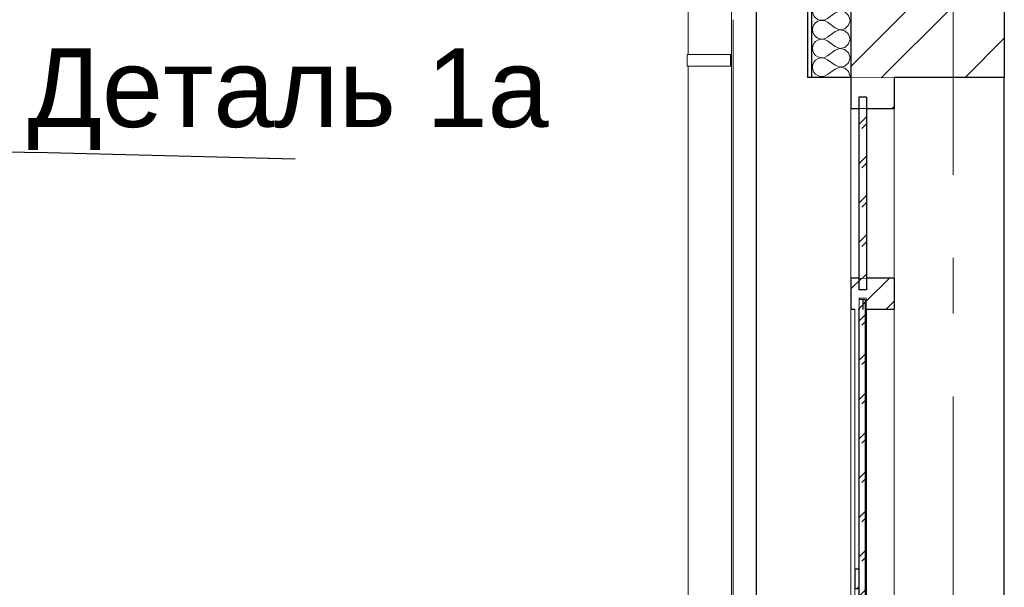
# Model space of a CAD drawing. Header units: millimetres. Extents: x -15683 to 202647, y -7448 to 20513.
# Tile 108 of 114: x 199799 to 202302, y 5656 to 7099. Entities that reach past the tile are written whole.
import ezdxf
from ezdxf.enums import TextEntityAlignment as Align

# ---------------------------------------------------------------- set-up
doc = ezdxf.new("R2010")
doc.units = ezdxf.units.MM
doc.header["$MEASUREMENT"] = 0
doc.set_wipeout_variables(frame=1)
doc.linetypes.add('Wipeout_Contour', pattern=[1000, 0, -1000])
doc.linetypes.add('Штрих-Штриховая', pattern=[1093.611073, 529.166651, -211.666656, 141.111112, -211.666656])
for name, color, linetype, lineweight in [('Аннотация - Выносная Надпись.Фасад фрагмент_Ном._пера__1', 7, 'Continuous', 15), ('Конструктив - Навесные Стены_Ном._пера__1', 7, 'Continuous', 15), ('Конструктив - Навесные Стены_Ном._пера__21', 7, 'Continuous', 30), ('Конструктив - Навесные Стены_Ном._пера__27', 7, 'Continuous', 30), ('Конструктив - Стены Несущие_Ном._пера__101', 253, 'Continuous', 5), ('Конструктив - Стены Несущие_Ном._пера__21', 7, 'Continuous', 30), ('Новый_1 ВОДОСТОК_Ном._пера__141', 7, 'Continuous', 20), ('Элемент Модели - Оси_Ном._пера__1', 7, 'Continuous', 15), ('Элемент Модели - Оси_Ном._пера__2', 8, 'Continuous', 15)]:
    doc.layers.add(name, color=color, linetype=linetype, lineweight=lineweight)
for name, color, linetype in [('Конструктив - Навесные Стены', 7, 'Continuous'), ('Конструктив - Стены Несущие', 7, 'Continuous'), ('Новый_1 ВОДОСТОК', 7, 'Continuous'), ('Элемент Модели - Оси', 7, 'Continuous')]:
    doc.layers.add(name, color=color, linetype=linetype)
doc.layers.add('Конструктив - Навесные Стены_Ном._пера__165', color=7, linetype='Continuous', lineweight=5, true_color=0x80d6ff)
doc.layers.add('Конструктив - Навесные Стены_Ном._пера__166', color=7, linetype='Continuous', lineweight=5, true_color=0x97cbff)
doc.styles.add('СГЕНЕРИР_СТИЛЬ_1', font='arial.ttf')
doc.dimstyles.new('СГЕНЕРИР_СТИЛЬ__2', dxfattribs={"dimtxt": 0.18, "dimasz": 182.4, "dimexe": 0.18, "dimexo": 0.0625, "dimgap": 0, "dimtad": 0, "dimtih": 1, "dimtoh": 1, "dimdec": 4, "dimzin": 0, "dimdsep": 46, "dimcen": 0.09, "dimadec": 0, "dimazin": 0, "dimtfac": 1, "dimtdec": 4, "dimtmove": 0, "dimatfit": 3, "dimldrblk": 'ARROWHEAD_11', "dimfxl": 1, "dimtolj": 1, "dimtzin": 0, "dimarcsym": 0})
pattern_1 = [(45, (227496.02, -3497.64), (-176.7767, 176.7767), []), (45, (227460.67, -3462.28), (-176.7767, 176.7767), []), (45, (227425.31, -3426.93), (-176.7767, 176.7767), [])]

# ---------------------------------------------------------------- blocks, each defined once
blk = doc.blocks.new('Элемент Разреза_534_4', base_point=(227496, -3497.6))
at = {"color": 254, "linetype": 'Wipeout_Contour', "lineweight": 0, "ltscale": 808339.981537}
blk.add_wipeout([(202021.7, 6872.4), (202021.7, 6952.4), (201911.7, 6952.4), (201911.7, 6872.4)], dxfattribs=at).dxf.layer = 'Конструктив - Навесные Стены'
at = {"layer": 'Конструктив - Навесные Стены_Ном._пера__166', "linetype": 'Continuous', "lineweight": 5, "true_color": 0x97cbff}
h = blk.add_hatch(dxfattribs=at)
h.set_pattern_fill('АЛЮМИНИЙ_0004', color=151, style=0, pattern_type=2)
h.set_pattern_definition(pattern_1)
h.paths.add_polyline_path([(202021.7, 6872.4), (202021.7, 6952.4), (201911.7, 6952.4), (201911.7, 6872.4)])
at = {"layer": 'Конструктив - Навесные Стены_Ном._пера__27', "color": 7, "linetype": 'Continuous', "lineweight": 30}
for p, q in [((201911.7, 6952.4), (201911.7, 6872.4)), ((202021.7, 6952.4), (201911.7, 6952.4)), ((202021.7, 6952.4), (202021.7, 6872.4)), ((202021.7, 6872.4), (201911.7, 6872.4))]:
    blk.add_line(p, q, dxfattribs=at)
blk = doc.blocks.new('*X615', base_point=(227496, -3497.6))
at = {"layer": 'Конструктив - Навесные Стены_Ном._пера__165', "color": 141, "linetype": 'Continuous', "lineweight": 5, "true_color": 0x80d6ff}
for p, q in [((201931.7, 6332.6), (201947.7, 6348.6)), ((201939.2, 6322.3), (201947.7, 6330.8)), ((201931.7, 6232.6), (201947.7, 6248.6)), ((201939.2, 6222.3), (201947.7, 6230.8)), ((201931.7, 6132.6), (201947.7, 6148.6)), ((201939.2, 6122.3), (201947.7, 6130.8)), ((201931.7, 6032.6), (201947.7, 6048.6)), ((201939.2, 6022.3), (201947.7, 6030.8)), ((201931.7, 5932.6), (201947.7, 5948.6)), ((201939.2, 5922.3), (201947.7, 5930.8)), ((201931.7, 5832.6), (201947.7, 5848.6)), ((201939.2, 5822.3), (201947.7, 5830.8)), ((201931.7, 5732.6), (201947.7, 5748.6)), ((201939.2, 5722.3), (201947.7, 5730.8)), ((201931.7, 5632.6), (201947.7, 5648.6)), ((201939.2, 5622.3), (201947.7, 5630.8)), ((201931.7, 5532.6), (201947.7, 5548.6)), ((201939.2, 5522.3), (201947.7, 5530.8)), ((201931.7, 5432.6), (201947.7, 5448.6)), ((201939.2, 5422.3), (201947.7, 5430.8)), ((201931.7, 5332.6), (201947.7, 5348.6)), ((201939.2, 5322.3), (201947.7, 5330.8)), ((201931.7, 5232.6), (201947.7, 5248.6)), ((201939.2, 5222.3), (201947.7, 5230.8)), ((201931.7, 5132.6), (201947.7, 5148.6)), ((201939.2, 5122.3), (201947.7, 5130.8)), ((201931.7, 5032.6), (201947.7, 5048.6)), ((201939.2, 5022.3), (201947.7, 5030.8))]:
    blk.add_line(p, q, dxfattribs=at)
blk = doc.blocks.new('Элемент Разреза_539_4', base_point=(227496, -3497.6))
at = {"color": 254, "linetype": 'Wipeout_Contour', "lineweight": 0, "ltscale": 808169.648251}
blk.add_wipeout([(201951.7, 6392.4), (201931.7, 6392.4), (201931.7, 6362.4), (201951.7, 6362.4)], dxfattribs=at).dxf.layer = 'Конструктив - Навесные Стены'
at = {"color": 254, "linetype": 'Wipeout_Contour', "lineweight": 0, "ltscale": 808026.141549}
blk.add_wipeout([(201921.7, 5652.4), (201931.7, 5652.4), (201931.7, 5702.4), (201921.7, 5702.4)], dxfattribs=at).dxf.layer = 'Конструктив - Навесные Стены'
at = {"color": 254, "linetype": 'Wipeout_Contour', "lineweight": 0, "ltscale": 808012.273783}
blk.add_wipeout([(201951.7, 4962.4), (201951.7, 4992.4), (201931.7, 4992.4), (201931.7, 4962.4)], dxfattribs=at).dxf.layer = 'Конструктив - Навесные Стены'
at = {"layer": 'Конструктив - Навесные Стены_Ном._пера__166', "linetype": 'Continuous', "lineweight": 5, "true_color": 0x97cbff}
h = blk.add_hatch(dxfattribs=at)
h.set_pattern_fill('АЛЮМИНИЙ_0004', color=151, style=0, pattern_type=2)
h.set_pattern_definition(pattern_1)
h.paths.add_polyline_path([(201951.7, 6392.4), (201931.7, 6392.4), (201931.7, 6362.4), (201951.7, 6362.4)])
h = blk.add_hatch(dxfattribs=at)
h.set_pattern_fill('АЛЮМИНИЙ_0004', color=151, style=0, pattern_type=2)
h.set_pattern_definition(pattern_1)
h.paths.add_polyline_path([(201921.7, 5652.4), (201931.7, 5652.4), (201931.7, 5702.4), (201921.7, 5702.4)])
h = blk.add_hatch(dxfattribs=at)
h.set_pattern_fill('АЛЮМИНИЙ_0004', color=151, style=0, pattern_type=2)
h.set_pattern_definition(pattern_1)
h.paths.add_polyline_path([(201951.7, 4962.4), (201951.7, 4992.4), (201931.7, 4992.4), (201931.7, 4962.4)])
at = {"layer": 'Конструктив - Навесные Стены_Ном._пера__21', "color": 7, "linetype": 'Continuous', "lineweight": 30}
for p, q in [((201931.7, 6392.4), (201931.7, 6387.4)), ((201951.7, 6392.4), (201931.7, 6392.4)), ((201947.7, 6387.4), (201941.7, 6387.4)), ((201931.7, 4967.4), (201931.7, 4962.4)), ((201951.7, 4962.4), (201931.7, 4962.4)), ((201947.7, 4967.4), (201941.7, 4967.4))]:
    blk.add_line(p, q, dxfattribs=at)
at = {"layer": 'Конструктив - Навесные Стены_Ном._пера__21', "color": 7, "linetype": 'Continuous', "lineweight": 30, "flags": 128}
for points in [[(201941.7, 6387.4), (201931.7, 6387.4), (201921.7, 6387.4)], [(201941.7, 4967.4), (201931.7, 4967.4), (201921.7, 4967.4)]]:
    blk.add_lwpolyline(points, dxfattribs=at)
at = {"color": 254, "linetype": 'Wipeout_Contour', "lineweight": 0, "ltscale": 808082.756325}
blk.add_wipeout([(201931.7, 4992.4), (201947.7, 4992.4), (201947.7, 6362.4), (201931.7, 6362.4)], dxfattribs=at).dxf.layer = 'Конструктив - Навесные Стены'
at = {"layer": 'Конструктив - Навесные Стены_Ном._пера__1', "color": 7, "linetype": 'Continuous', "lineweight": 15}
for p, q in [((201921.7, 6362.4), (201921.7, 5702.4)), ((201951.7, 6362.4), (201951.7, 4992.4)), ((201921.7, 5652.4), (201921.7, 4992.4))]:
    blk.add_line(p, q, dxfattribs=at)
at = {"layer": 'Конструктив - Навесные Стены_Ном._пера__21', "color": 7, "linetype": 'Continuous', "lineweight": 30}
for p, q in [((201921.7, 6387.4), (201921.7, 6362.4)), ((201931.7, 6387.4), (201931.7, 6362.4)), ((201941.7, 6387.4), (201941.7, 6362.4)), ((201947.7, 6387.4), (201947.7, 4967.4)), ((201951.7, 6392.4), (201951.7, 6362.4)), ((201931.7, 6362.4), (201931.7, 5702.4)), ((201921.7, 5702.4), (201921.7, 5652.4)), ((201931.7, 5702.4), (201921.7, 5702.4)), ((201931.7, 5702.4), (201931.7, 5652.4)), ((201931.7, 5652.4), (201921.7, 5652.4)), ((201931.7, 5652.4), (201931.7, 4992.4)), ((201921.7, 4992.4), (201921.7, 4967.4)), ((201931.7, 4992.4), (201931.7, 4967.4)), ((201941.7, 4992.4), (201941.7, 4967.4)), ((201951.7, 4992.4), (201951.7, 4962.4))]:
    blk.add_line(p, q, dxfattribs=at)
at = {"layer": 'Конструктив - Навесные Стены', "lineweight": 0}
blk.add_blockref('*X615', (227496, -3497.6), dxfattribs=at)
blk = doc.blocks.new('Элемент Разреза_540_4', base_point=(227496, -3497.6))
at = {"layer": 'Конструктив - Навесные Стены_Ном._пера__1', "color": 7, "linetype": 'Continuous', "lineweight": 15}
for p, q in [((201911.7, 4992.4), (201911.7, 6362.4)), ((202021.7, 4992.4), (202021.7, 6362.4))]:
    blk.add_line(p, q, dxfattribs=at)
blk = doc.blocks.new('Элемент Разреза_541_4', base_point=(227496, -3497.6))
at = {"color": 254, "linetype": 'Wipeout_Contour', "lineweight": 0, "ltscale": 1818476.336209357}
blk.add_wipeout([(201911.7, 6442.4), (201911.7, 6362.4), (201931.7, 6362.4), (201931.7, 6387.4), (201931.7, 6392.4), (201951.7, 6392.4), (201951.7, 6362.4), (202021.7, 6362.4), (202021.7, 6442.4)], dxfattribs=at).dxf.layer = 'Конструктив - Навесные Стены'
at = {"layer": 'Конструктив - Навесные Стены_Ном._пера__166', "linetype": 'Continuous', "lineweight": 5, "true_color": 0x97cbff}
h = blk.add_hatch(dxfattribs=at)
h.set_pattern_fill('АЛЮМИНИЙ_0004', color=151, style=0, pattern_type=2)
h.set_pattern_definition(pattern_1)
h.paths.add_polyline_path([(201911.7, 6442.4), (201911.7, 6362.4), (201931.7, 6362.4), (201931.7, 6387.4), (201931.7, 6392.4), (201951.7, 6392.4), (201951.7, 6362.4), (202021.7, 6362.4), (202021.7, 6442.4)])
at = {"layer": 'Конструктив - Навесные Стены_Ном._пера__27', "color": 7, "linetype": 'Continuous', "lineweight": 30}
for p, q in [((201911.7, 6442.4), (201911.7, 6362.4)), ((202021.7, 6442.4), (202021.7, 6362.4)), ((201921.7, 6362.4), (201911.7, 6362.4)), ((202021.7, 6362.4), (201951.7, 6362.4))]:
    blk.add_line(p, q, dxfattribs=at)
at = {"color": 254, "linetype": 'Wipeout_Contour', "lineweight": 0, "ltscale": 808175.985879}
blk.add_wipeout([(201951.7, 6442.4), (201931.7, 6442.4), (201931.7, 6412.4), (201951.7, 6412.4)], dxfattribs=at).dxf.layer = 'Конструктив - Навесные Стены'
at = {"layer": 'Конструктив - Навесные Стены_Ном._пера__166', "linetype": 'Continuous', "lineweight": 5, "true_color": 0x97cbff}
h = blk.add_hatch(dxfattribs=at)
h.set_pattern_fill('АЛЮМИНИЙ_0004', color=151, style=0, pattern_type=2)
h.set_pattern_definition(pattern_1)
h.paths.add_polyline_path([(201951.7, 6442.4), (201931.7, 6442.4), (201931.7, 6412.4), (201951.7, 6412.4)])
at = {"layer": 'Конструктив - Навесные Стены_Ном._пера__27', "color": 7, "linetype": 'Continuous', "lineweight": 30}
blk.add_line((202021.7, 6442.4), (201911.7, 6442.4), dxfattribs=at)
blk = doc.blocks.new('Элемент Разреза_542_4', base_point=(227496, -3497.6))
at = {"layer": 'Конструктив - Навесные Стены_Ном._пера__1', "color": 7, "linetype": 'Continuous', "lineweight": 15}
for p, q in [((201911.7, 6442.4), (201911.7, 6872.4)), ((202021.7, 6442.4), (202021.7, 6872.4))]:
    blk.add_line(p, q, dxfattribs=at)
blk = doc.blocks.new('*X620', base_point=(227496, -3497.6))
at = {"layer": 'Конструктив - Навесные Стены_Ном._пера__165', "color": 141, "linetype": 'Continuous', "lineweight": 5, "true_color": 0x80d6ff}
for p, q in [((201931.7, 6832.6), (201951.7, 6852.6)), ((201939.2, 6822.3), (201951.7, 6834.8)), ((201931.7, 6732.6), (201951.7, 6752.6)), ((201939.2, 6722.3), (201951.7, 6734.8)), ((201931.7, 6632.6), (201951.7, 6652.6)), ((201939.2, 6622.3), (201951.7, 6634.8)), ((201931.7, 6532.6), (201951.7, 6552.6)), ((201939.2, 6522.3), (201951.7, 6534.8)), ((201941.5, 6442.4), (201951.7, 6452.6))]:
    blk.add_line(p, q, dxfattribs=at)
blk = doc.blocks.new('Элемент Разреза_543_4', base_point=(227496, -3497.6))
at = {"layer": 'Конструктив - Навесные Стены_Ном._пера__27', "color": 7, "linetype": 'Continuous', "lineweight": 30}
for p, q in [((201951.7, 6902.4), (201931.7, 6902.4)), ((201951.7, 6412.4), (201931.7, 6412.4))]:
    blk.add_line(p, q, dxfattribs=at)
at = {"color": 254, "linetype": 'Wipeout_Contour', "lineweight": 0, "ltscale": 808206.230478}
blk.add_wipeout([(201931.7, 6872.4), (201931.7, 6442.4), (201951.7, 6442.4), (201951.7, 6872.4)], dxfattribs=at).dxf.layer = 'Конструктив - Навесные Стены'
at = {"layer": 'Конструктив - Навесные Стены_Ном._пера__27', "color": 7, "linetype": 'Continuous', "lineweight": 30}
for p, q in [((201931.7, 6902.4), (201931.7, 6412.4)), ((201951.7, 6902.4), (201951.7, 6412.4))]:
    blk.add_line(p, q, dxfattribs=at)
at = {"layer": 'Конструктив - Навесные Стены', "lineweight": 0}
blk.add_blockref('*X620', (227496, -3497.6), dxfattribs=at)
blk = doc.blocks.new('Элемент Разреза_617_4', base_point=(227496, -3497.6))
at = {"layer": 'Конструктив - Стены Несущие_Ном._пера__21', "color": 7, "linetype": 'Continuous', "lineweight": 30}
for p, q in [((201671.7, 4052.4), (201671.7, 7126.3)), ((202301.6, 4302.4), (202301.6, 6952.4))]:
    blk.add_line(p, q, dxfattribs=at)
blk = doc.blocks.new('Элемент Разреза_645_4', base_point=(227496, -3497.6))
at = {"layer": 'Новый_1 ВОДОСТОК_Ном._пера__141', "color": 7, "linetype": 'Continuous', "lineweight": 20}
for p, q in [((201497.9, 7607.4), (201497.9, 7011.1)), ((201607.9, 7607.4), (201607.9, -3118.9)), ((201500.2, 7011.1), (201495.8, 7011.1)), ((201495.8, 6981.1), (201495.8, 7011.1)), ((201512.5, 7011.1), (201500.2, 7011.1)), ((201531, 7011.1), (201512.5, 7011.1)), ((201552.8, 7011.1), (201531, 7011.1)), ((201605.8, 7011.1), (201552.8, 7011.1)), ((201607.8, 7011.1), (201605.8, 7011.1)), ((201605.8, 6981.1), (201605.8, 7011.1)), ((201607.8, 6981.1), (201607.8, 7011.1)), ((201500.2, 6981.1), (201495.8, 6981.1)), ((201497.9, 6981.1), (201497.9, 5011.1)), ((201512.5, 6981.1), (201500.2, 6981.1)), ((201531, 6981.1), (201512.5, 6981.1)), ((201552.8, 6981.1), (201531, 6981.1)), ((201605.8, 6981.1), (201552.8, 6981.1)), ((201607.8, 6981.1), (201605.8, 6981.1))]:
    blk.add_line(p, q, dxfattribs=at)
blk = doc.blocks.new('Элемент Разреза_672_4', base_point=(227496, -3497.6))
at = {"layer": 'Новый_1 ВОДОСТОК_Ном._пера__141', "color": 7, "linetype": 'Continuous', "lineweight": 20}
blk.add_line((201612.8, 7099.3), (201612.8, 5129.3), dxfattribs=at)
blk = doc.blocks.new('*X767', base_point=(227496, -3497.6))
at = {"layer": 'Конструктив - Стены Несущие_Ном._пера__101', "color": 253, "linetype": 'Continuous', "lineweight": 5}
for p, q in [((201814.8, 7126.3), (201814.1, 7121.4)), ((201814.1, 7121.4), (201815, 7114.9)), ((201815, 7114.9), (201817.7, 7108.9)), ((201817.7, 7108.9), (201821.9, 7103.8)), ((201871.3, 7116.6), (201852.2, 7102.4)), ((201871.3, 7126.2), (201871, 7126.3)), ((201871.3, 7126.2), (201883.4, 7121.5)), ((201883.4, 7121.3), (201871.3, 7116.6)), ((201883.4, 7121.5), (201896.2, 7123.9)), ((201896.2, 7118.9), (201883.4, 7121.3)), ((201896.2, 7123.9), (201898.8, 7126.3)), ((201905.8, 7110.1), (201896.2, 7118.9)), ((201909.4, 7097.6), (201905.8, 7110.1)), ((201817.7, 7086.3), (201815, 7080.3)), ((201821.9, 7091.4), (201817.7, 7086.3)), ((201821.9, 7103.8), (201827.3, 7100.1)), ((201827.3, 7095.1), (201821.9, 7091.4)), ((201827.3, 7100.1), (201833.5, 7098)), ((201833.5, 7097.2), (201827.3, 7095.1)), ((201833.5, 7098), (201840.1, 7097.7)), ((201840.1, 7097.5), (201833.5, 7097.2)), ((201840.1, 7097.7), (201846.5, 7099.2)), ((201846.5, 7096), (201840.1, 7097.5)), ((201846.5, 7099.2), (201852.2, 7102.4)), ((201852.2, 7092.8), (201846.5, 7096)), ((201871.3, 7078.6), (201852.2, 7092.8)), ((201896.2, 7076.3), (201905.8, 7085.1)), ((201905.8, 7085.1), (201909.4, 7097.6)), ((201815, 7080.3), (201814.1, 7073.8)), ((201814.1, 7073.8), (201815, 7067.3)), ((201815, 7067.3), (201817.7, 7061.3)), ((201817.7, 7061.3), (201821.9, 7056.2)), ((201871.3, 7069), (201852.2, 7054.7)), ((201871.3, 7078.6), (201883.4, 7073.9)), ((201883.4, 7073.7), (201871.3, 7069)), ((201883.4, 7073.9), (201896.2, 7076.3)), ((201896.2, 7071.3), (201883.4, 7073.7)), ((201905.8, 7062.5), (201896.2, 7071.3)), ((201909.4, 7050), (201905.8, 7062.5)), ((201817.7, 7038.7), (201815, 7032.7)), ((201821.9, 7043.7), (201817.7, 7038.7)), ((201821.9, 7056.2), (201827.3, 7052.5)), ((201827.3, 7047.5), (201821.9, 7043.7)), ((201827.3, 7052.5), (201833.5, 7050.4)), ((201833.5, 7049.6), (201827.3, 7047.5)), ((201833.5, 7050.4), (201840.1, 7050.1)), ((201840.1, 7049.9), (201833.5, 7049.6)), ((201840.1, 7050.1), (201846.5, 7051.6)), ((201846.5, 7048.4), (201840.1, 7049.9)), ((201846.5, 7051.6), (201852.2, 7054.7)), ((201852.2, 7045.2), (201846.5, 7048.4)), ((201871.3, 7030.9), (201852.2, 7045.2)), ((201896.2, 7028.7), (201905.8, 7037.5)), ((201905.8, 7037.5), (201909.4, 7050)), ((201815, 7032.7), (201814.1, 7026.2)), ((201814.1, 7026.2), (201815, 7019.7)), ((201815, 7019.7), (201817.7, 7013.7)), ((201817.7, 7013.7), (201821.9, 7008.6)), ((201821.9, 7008.6), (201827.3, 7004.9)), ((201871.3, 7021.4), (201852.2, 7007.1)), ((201871.3, 7030.9), (201883.4, 7026.3)), ((201883.4, 7026.1), (201871.3, 7021.4)), ((201883.4, 7026.3), (201896.2, 7028.7)), ((201896.2, 7023.7), (201883.4, 7026.1)), ((201905.8, 7014.9), (201896.2, 7023.7)), ((201909.4, 7002.4), (201905.8, 7014.9)), ((201815, 6985.1), (201814.1, 6978.6)), ((201817.7, 6991.1), (201815, 6985.1)), ((201821.9, 6996.1), (201817.7, 6991.1)), ((201827.3, 6999.8), (201821.9, 6996.1)), ((201827.3, 7004.9), (201833.5, 7002.8)), ((201833.5, 7001.9), (201827.3, 6999.8)), ((201833.5, 7002.8), (201840.1, 7002.5)), ((201840.1, 7002.3), (201833.5, 7001.9)), ((201840.1, 7002.5), (201846.5, 7003.9)), ((201846.5, 7000.8), (201840.1, 7002.3)), ((201846.5, 7003.9), (201852.2, 7007.1)), ((201852.2, 6997.6), (201846.5, 7000.8)), ((201871.3, 6983.3), (201852.2, 6997.6)), ((201871.3, 6983.3), (201883.4, 6978.6)), ((201896.2, 6981.1), (201905.8, 6989.8)), ((201905.8, 6989.8), (201909.4, 7002.4)), ((201814.1, 6978.6), (201815, 6972)), ((201815, 6972), (201817.7, 6966)), ((201817.7, 6966), (201821.9, 6961)), ((201821.9, 6961), (201827.3, 6957.3)), ((201846.5, 6956.3), (201852.2, 6959.5)), ((201871.3, 6973.8), (201852.2, 6959.5)), ((201883.4, 6978.5), (201871.3, 6973.8)), ((201883.4, 6978.6), (201896.2, 6981.1)), ((201896.2, 6976), (201883.4, 6978.5)), ((201905.8, 6967.3), (201896.2, 6976)), ((201909.4, 6954.7), (201905.8, 6967.3)), ((201827.3, 6957.3), (201833.5, 6955.2)), ((201833.5, 6954.3), (201827.7, 6952.4)), ((201833.5, 6955.2), (201840.1, 6954.8)), ((201840.1, 6954.6), (201833.5, 6954.3)), ((201840.1, 6954.8), (201846.5, 6956.3)), ((201846.5, 6953.2), (201840.1, 6954.6)), ((201847.9, 6952.4), (201846.5, 6953.2)), ((201908.7, 6952.4), (201909.4, 6954.7))]:
    blk.add_line(p, q, dxfattribs=at)
blk = doc.blocks.new('Элемент Разреза_677_4', base_point=(227496, -3497.6))
at = {"color": 254, "linetype": 'Wipeout_Contour', "lineweight": 0, "ltscale": 807717.963608}
blk.add_wipeout([(201801.7, 7126.3), (201801.7, 6952.4), (201811.7, 6952.4), (201811.7, 7126.3)], dxfattribs=at).dxf.layer = 'Конструктив - Стены Несущие'
at = {"color": 254, "linetype": 'Wipeout_Contour', "lineweight": 0, "ltscale": 808917.010033}
blk.add_wipeout([(201911.7, 7126.3), (201911.7, 6952.4), (202301.6, 6952.4), (202301.6, 7126.3)], dxfattribs=at).dxf.layer = 'Конструктив - Стены Несущие'
at = {"layer": 'Конструктив - Стены Несущие_Ном._пера__101', "linetype": 'Continuous', "lineweight": 5}
h = blk.add_hatch(dxfattribs=at)
h.set_pattern_fill('ШТУКАТУРКА__ГИПС_01_0004', color=253, style=0, pattern_type=2)
h.set_pattern_definition([(45, (227496.02, -3147.64), (-111.3693, 111.3693), [0, -105, 0, -157.5]), (110, (227846.02, -3147.64), (148.0016, 53.8682), [0, -77, 0, -133])])
h.paths.add_polyline_path([(201801.7, 7126.3), (201801.7, 6952.4), (201811.7, 6952.4), (201811.7, 7126.3)])
h = blk.add_hatch(dxfattribs=at)
h.set_pattern_fill('КИРПИЧ_01_0004', color=253, style=0, pattern_type=2)
h.set_pattern_definition([(45, (227496.02, -3497.64), (-159.099, 159.099), []), (45, (227443, -3444.6), (-159.099, 159.099), [])])
h.paths.add_polyline_path([(201911.7, 7126.3), (201911.7, 6952.4), (202301.6, 6952.4), (202301.6, 7126.3)])
at = {"layer": 'Конструктив - Стены Несущие_Ном._пера__21', "color": 7, "linetype": 'Continuous', "lineweight": 30}
for p, q in [((202301.6, 7126.3), (202301.6, 6952.4)), ((202301.6, 6952.4), (202021.7, 6952.4))]:
    blk.add_line(p, q, dxfattribs=at)
at = {"color": 254, "linetype": 'Wipeout_Contour', "lineweight": 0, "ltscale": 807937.829919}
blk.add_wipeout([(201811.7, 7126.3), (201811.7, 6952.4), (201911.7, 6952.4), (201911.7, 7126.3)], dxfattribs=at).dxf.layer = 'Конструктив - Стены Несущие'
at = {"layer": 'Конструктив - Стены Несущие_Ном._пера__21', "color": 7, "linetype": 'Continuous', "lineweight": 30}
for p, q in [((201801.7, 7126.3), (201801.7, 6952.4)), ((201811.7, 7126.3), (201811.7, 6952.4)), ((201911.7, 7126.3), (201911.7, 6952.4)), ((201811.7, 6952.4), (201801.7, 6952.4)), ((201911.7, 6952.4), (201811.7, 6952.4))]:
    blk.add_line(p, q, dxfattribs=at)
at = {"layer": 'Конструктив - Стены Несущие', "lineweight": 0}
blk.add_blockref('*X767', (227496, -3497.6), dxfattribs=at)
blk = doc.blocks.new('Стандартный Маркер Сетки[48]_4', base_point=(202171.7, 13502.4))
at = {"layer": 'Элемент Модели - Оси_Ном._пера__2', "color": 8, "linetype": 'Штрих-Штриховая', "lineweight": 15}
blk.add_line((202171.7, 12702.4), (202171.7, -5697.6), dxfattribs=at)
at = {"layer": 'Элемент Модели - Оси_Ном._пера__1', "color": 7, "lineweight": 15, "style": 'СГЕНЕРИР_СТИЛЬ_1'}
blk.add_attdef('AC_MarkerText_1', text='', height=350, rotation=360, dxfattribs=at).set_placement((202171.7, -6797.6), align=Align.TOP_CENTER)
blk = doc.blocks.new('Стандартный Маркер Сетки[49]_4', base_point=(202171.7, 13502.4))
at = {"layer": 'Элемент Модели - Оси_Ном._пера__2', "color": 8, "linetype": 'Штрих-Штриховая', "lineweight": 15}
blk.add_line((202171.7, 12702.4), (202171.7, -5697.6), dxfattribs=at)
at = {"layer": 'Элемент Модели - Оси_Ном._пера__1', "color": 7, "lineweight": 15, "style": 'СГЕНЕРИР_СТИЛЬ_1'}
blk.add_attdef('AC_MarkerText_1', text='', height=350, rotation=360, dxfattribs=at).set_placement((202171.7, -6797.6), align=Align.TOP_CENTER)
blk = doc.blocks.new('ARROWHEAD_11')
at = {"color": 0, "linetype": 'Continuous', "lineweight": 0}
blk.add_line((0, 0), (-1, 0), dxfattribs=at)
at = {"color": 0, "linetype": 'Continuous', "lineweight": 0, "const_width": 0.25, "flags": 128}
blk.add_lwpolyline([(-0.125, 0, 1), (0.125, 0, 1)], format="xyb", close=True, dxfattribs=at)

msp = doc.modelspace()

# ---------------------------------------------------------------- block references
at = {"layer": 'Конструктив - Навесные Стены', "lineweight": 0}
for name in ['Элемент Разреза_534_4', 'Элемент Разреза_539_4']:
    msp.add_blockref(name, (227496, -3497.6), dxfattribs=at)
at = {"layer": 'Новый_1 ВОДОСТОК', "lineweight": 0}
for name in ['Элемент Разреза_672_4', 'Элемент Разреза_645_4']:
    msp.add_blockref(name, (227496, -3497.6), dxfattribs=at)

# ---------------------------------------------------------------- next in the draw order: block references
at = {"layer": 'Конструктив - Навесные Стены', "lineweight": 0}
msp.add_blockref('Элемент Разреза_540_4', (227496, -3497.6), dxfattribs=at)

# ---------------------------------------------------------------- next in the draw order: wipeouts: each hides what was drawn before it
at = {"color": 7, "linetype": 'Wipeout_Contour', "lineweight": 15, "ltscale": 802425.749937}
msp.add_wipeout([(199843.3, 7059.8), (201131.8, 7059.8), (201131.8, 6745.6), (199843.3, 6745.6)], dxfattribs=at).dxf.layer = 'Аннотация - Выносная Надпись.Фасад фрагмент_Ном._пера__1'

# ---------------------------------------------------------------- next in the draw order: block references
at = {"layer": 'Конструктив - Навесные Стены', "lineweight": 0}
msp.add_blockref('Элемент Разреза_541_4', (227496, -3497.6), dxfattribs=at)

# ---------------------------------------------------------------- next in the draw order: texts
at = {"layer": 'Аннотация - Выносная Надпись.Фасад фрагмент_Ном._пера__1', "color": 7, "linetype": 'Continuous', "lineweight": 15, "insert": (201143.5, 6768.3), "char_height": 200, "attachment_point": 9, "style": 'СГЕНЕРИР_СТИЛЬ_1'}
msp.add_mtext('\\A1;Деталь 1а', dxfattribs=at)

# ---------------------------------------------------------------- next in the draw order: block references
at = {"layer": 'Конструктив - Навесные Стены', "lineweight": 0}
msp.add_blockref('Элемент Разреза_542_4', (227496, -3497.6), dxfattribs=at)

# ---------------------------------------------------------------- next in the draw order: block references
msp.add_blockref('Элемент Разреза_543_4', (227496, -3497.6), dxfattribs=at)

# ---------------------------------------------------------------- next in the draw order: block references
at = {"layer": 'Конструктив - Стены Несущие', "lineweight": 0}
msp.add_blockref('Элемент Разреза_617_4', (227496, -3497.6), dxfattribs=at)

# ---------------------------------------------------------------- next in the draw order: block references
msp.add_blockref('Элемент Разреза_677_4', (227496, -3497.6), dxfattribs=at)

# ---------------------------------------------------------------- next in the draw order: block references
at = {"layer": 'Элемент Модели - Оси', "color": 8, "linetype": 'Continuous', "lineweight": 15}
for name in ['Стандартный Маркер Сетки[48]_4', 'Стандартный Маркер Сетки[49]_4']:
    msp.add_blockref(name, (202171.7, 13502.4), dxfattribs=at)

# ---------------------------------------------------------------- next in the draw order: leaders
at = {"layer": 'Аннотация - Выносная Надпись.Фасад фрагмент_Ном._пера__1', "color": 7, "linetype": 'Continuous', "lineweight": 15, "annotation_type": 0, "has_hookline": 1, "hookline_direction": 0, "text_width": 1313.1}
msp.add_leader([(199149.7, 8266.9), (199588.8, 6768.3), (200499.2, 6745.6)], dimstyle='СГЕНЕРИР_СТИЛЬ__2', dxfattribs=at)

doc.saveas('drawing.dxf')
